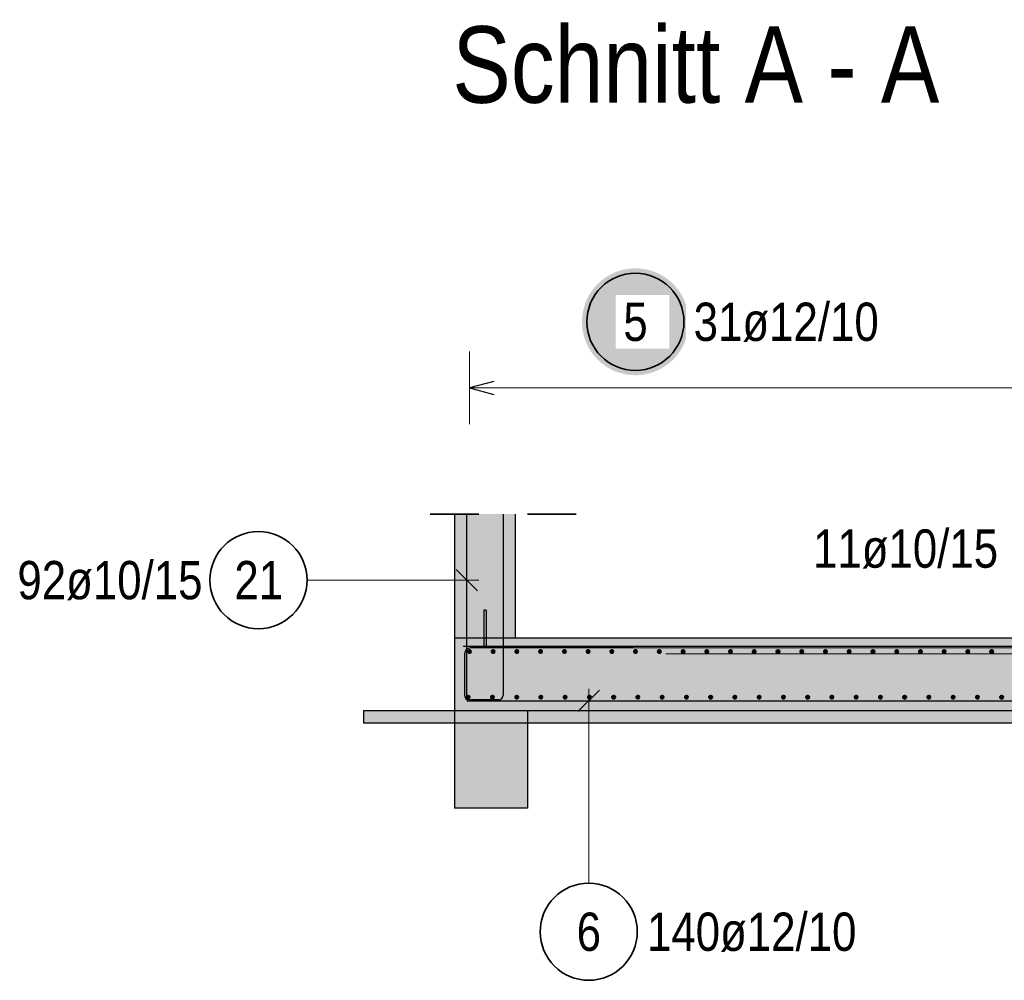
# Model space of a CAD drawing. Header units: millimetres. Extents: x -2.7 to 34.1, y -3.5 to 21.
# Tile 4 of 62: x 2.3 to 4.3, y 2.8 to 4.8. Entities that reach past the tile are written whole.
import ezdxf

# ---------------------------------------------------------------- set-up
doc = ezdxf.new("R2010")
doc.units = ezdxf.units.MM
doc.linetypes.add('HIDDEN', pattern=[0.375, 0.25, -0.125])
for name, color, linetype, lineweight in [('Achsen', 7, 'Continuous', 20), ('Nplo Bewehrung', 7, 'Continuous', 20), ('Schnittlinien', 7, 'Continuous', 20)]:
    doc.layers.add(name, color=color, linetype=linetype, lineweight=lineweight)
doc.styles.add('Arial Narrow', font='ARIALN.TTF')

msp = doc.modelspace()

# ---------------------------------------------------------------- hatches: boundary and pattern name
at = {"lineweight": 25, "true_color": 0xffffff}
msp.add_hatch(color=7, dxfattribs=at).paths.add_polyline_path([(3.690522, 4.13602), (3.690455, 4.139859), (3.690254, 4.143693), (3.68992, 4.147518), (3.689452, 4.151329), (3.688851, 4.155121), (3.688118, 4.15889), (3.687255, 4.162631), (3.686261, 4.16634), (3.685138, 4.170012), (3.683888, 4.173642), (3.682512, 4.177227), (3.681012, 4.180761), (3.67939, 4.184241), (3.677646, 4.187662), (3.675785, 4.19102), (3.673807, 4.194311), (3.671716, 4.197531), (3.669514, 4.200676), (3.667203, 4.203743), (3.664787, 4.206727), (3.662268, 4.209624), (3.65965, 4.212432), (3.656935, 4.215147), (3.654127, 4.217766), (3.651229, 4.220285), (3.648245, 4.222701), (3.645179, 4.225012), (3.642033, 4.227214), (3.638813, 4.229305), (3.635522, 4.231283), (3.632164, 4.233144), (3.628743, 4.234887), (3.625263, 4.23651), (3.621729, 4.23801), (3.618144, 4.239386), (3.614514, 4.240636), (3.610842, 4.241759), (3.607134, 4.242752), (3.603392, 4.243616), (3.599623, 4.244349), (3.595831, 4.244949), (3.59202, 4.245417), (3.588195, 4.245752), (3.584361, 4.245953), (3.580522, 4.24602), (3.576683, 4.245953), (3.572849, 4.245752), (3.569024, 4.245417), (3.565213, 4.244949), (3.561421, 4.244349), (3.557652, 4.243616), (3.553911, 4.242752), (3.550202, 4.241759), (3.54653, 4.240636), (3.5429, 4.239386), (3.539315, 4.23801), (3.535781, 4.23651), (3.532301, 4.234887), (3.52888, 4.233144), (3.525522, 4.231283), (3.522231, 4.229305), (3.519011, 4.227214), (3.515866, 4.225012), (3.512799, 4.222701), (3.509816, 4.220285), (3.506918, 4.217766), (3.50411, 4.215147), (3.501395, 4.212432), (3.498776, 4.209624), (3.496257, 4.206727), (3.493841, 4.203743), (3.49153, 4.200676), (3.489328, 4.197531), (3.487237, 4.194311), (3.485259, 4.19102), (3.483398, 4.187662), (3.481655, 4.184241), (3.480032, 4.180761), (3.478532, 4.177227), (3.477156, 4.173642), (3.475906, 4.170012), (3.474783, 4.16634), (3.47379, 4.162631), (3.472926, 4.15889), (3.472193, 4.155121), (3.471593, 4.151329), (3.471125, 4.147518), (3.47079, 4.143693), (3.470589, 4.139859), (3.470522, 4.13602), (3.470589, 4.132181), (3.47079, 4.128347), (3.471125, 4.124522), (3.471593, 4.120711), (3.472193, 4.116919), (3.472926, 4.11315), (3.47379, 4.109408), (3.474783, 4.1057), (3.475906, 4.102028), (3.477156, 4.098398), (3.478532, 4.094813), (3.480032, 4.091279), (3.481655, 4.087799), (3.483398, 4.084378), (3.485259, 4.08102), (3.487237, 4.077729), (3.489328, 4.074509), (3.49153, 4.071364), (3.493841, 4.068297), (3.496257, 4.065313), (3.498776, 4.062416), (3.501395, 4.059607), (3.50411, 4.056893), (3.506918, 4.054274), (3.509816, 4.051755), (3.512799, 4.049339), (3.515866, 4.047028), (3.519011, 4.044826), (3.522231, 4.042735), (3.525522, 4.040757), (3.52888, 4.038896), (3.532301, 4.037153), (3.535781, 4.03553), (3.539315, 4.03403), (3.5429, 4.032654), (3.54653, 4.031404), (3.550202, 4.030281), (3.553911, 4.029287), (3.557652, 4.028424), (3.561421, 4.027691), (3.565213, 4.02709), (3.569024, 4.026622), (3.572849, 4.026288), (3.576683, 4.026087), (3.580522, 4.02602), (3.584361, 4.026087), (3.588195, 4.026288), (3.59202, 4.026622), (3.595831, 4.02709), (3.599623, 4.027691), (3.603392, 4.028424), (3.607134, 4.029287), (3.610842, 4.030281), (3.614514, 4.031404), (3.618144, 4.032654), (3.621729, 4.03403), (3.625263, 4.03553), (3.628743, 4.037153), (3.632164, 4.038896), (3.635522, 4.040757), (3.638813, 4.042735), (3.642033, 4.044826), (3.645179, 4.047028), (3.648245, 4.049339), (3.651229, 4.051755), (3.654127, 4.054274), (3.656935, 4.056893), (3.65965, 4.059607), (3.662268, 4.062416), (3.664787, 4.065313), (3.667203, 4.068297), (3.669514, 4.071364), (3.671716, 4.074509), (3.673807, 4.077729), (3.675785, 4.08102), (3.677646, 4.084378), (3.67939, 4.087799), (3.681012, 4.091279), (3.682512, 4.094813), (3.683888, 4.098398), (3.685138, 4.102028), (3.686261, 4.1057), (3.687255, 4.109408), (3.688118, 4.11315), (3.688851, 4.116919), (3.689452, 4.120711), (3.68992, 4.124522), (3.690254, 4.128347)])
at = {"lineweight": 25, "true_color": 0xd7ffd7}
msp.add_hatch(color=254, dxfattribs=at).paths.add_polyline_path([(3.208194, 3.485023), (3.333194, 3.485023), (3.333194, 3.740023), (3.208194, 3.740023)])
at = {"lineweight": 13, "true_color": 0xff0000}
msp.add_hatch(color=1, dxfattribs=at).paths.add_polyline_path([(3.268194, 3.467522), (3.273194, 3.467522), (3.273194, 3.542522), (3.268194, 3.542522)])
at = {"lineweight": 25, "true_color": 0xcef2bf}
msp.add_hatch(color=254, dxfattribs=at).paths.add_polyline_path([(12.055694, 3.335022), (12.055694, 3.485022), (3.208188, 3.485022), (3.208188, 3.335021)])
at = {"lineweight": 13, "true_color": 0xeaffea}
msp.add_hatch(color=7, dxfattribs=at).paths.add_polyline_path([(11.743188, 3.310022), (11.743188, 3.335022), (3.020688, 3.335022), (3.020688, 3.310022)])
at = {"lineweight": 13, "true_color": 0xd7ffd7}
msp.add_hatch(color=254, dxfattribs=at).paths.add_polyline_path([(3.208188, 3.135021), (3.358188, 3.135022), (3.358188, 3.335022), (3.208188, 3.335021)])

# ---------------------------------------------------------------- linework, layer by layer
at = {"color": 5, "linetype": 'Continuous', "lineweight": 18, "ltscale": 2}
for p, q in [((3.238688, 4.075), (3.238688, 3.925)), ((3.238688, 4), (4.705372, 4)), ((2.9042, 3.60415), (3.258194, 3.60415))]:
    msp.add_line(p, q, dxfattribs=at)
at = {"color": 3, "linetype": 'Continuous', "lineweight": 25, "ltscale": 2}
for p, q in [((3.288688, 4.013397), (3.238688, 4)), ((3.238688, 4), (3.288688, 3.986603)), ((3.233194, 3.367523), (3.233194, 3.740023)), ((3.308194, 3.740023), (3.308194, 3.367523)), ((3.255292, 3.582053), (3.211097, 3.626247)), ((9.225694, 3.467522), (3.225694, 3.467523)), ((3.233188, 3.355522), (9.233188, 3.355522)), ((3.298194, 3.357523), (3.243194, 3.357523))]:
    msp.add_line(p, q, dxfattribs=at)
at = {"color": 2, "linetype": 'HIDDEN', "lineweight": 35, "ltscale": 0.25}
msp.add_line((3.458194, 3.740023), (3.083194, 3.740023), dxfattribs=at)
at = {"color": 2, "linetype": 'Continuous', "lineweight": 35, "ltscale": 2}
for centre in [(3.580522, 4.13602), (2.8042, 3.60415)]:
    msp.add_circle(centre, 0.1, dxfattribs=at)
at = {"color": 4, "linetype": 'Continuous', "lineweight": 50, "ltscale": 2}
for centre, radius in [((3.238688, 3.457022), 0.003), ((3.238688, 3.457022), 0.003), ((3.238688, 3.457022), 0.0027), ((3.238688, 3.457022), 0.0021), ((3.238688, 3.457022), 0.0015), ((3.238688, 3.457022), 0.0009), ((3.238688, 3.457022), 0.0003), ((3.287577, 3.457022), 0.003), ((3.287577, 3.457022), 0.003), ((3.287577, 3.457022), 0.0027), ((3.287577, 3.457022), 0.0021), ((3.287577, 3.457022), 0.0015), ((3.287577, 3.457022), 0.0009), ((3.287577, 3.457022), 0.0003), ((3.336467, 3.457022), 0.003), ((3.336467, 3.457022), 0.003), ((3.336467, 3.457022), 0.0027), ((3.336467, 3.457022), 0.0021), ((3.336467, 3.457022), 0.0015), ((3.336467, 3.457022), 0.0009), ((3.336467, 3.457022), 0.0003), ((3.385356, 3.457022), 0.003), ((3.385356, 3.457022), 0.003), ((3.385356, 3.457022), 0.0027), ((3.385356, 3.457022), 0.0021), ((3.385356, 3.457022), 0.0015), ((3.385356, 3.457022), 0.0009), ((3.385356, 3.457022), 0.0003), ((3.434246, 3.457022), 0.003), ((3.434246, 3.457022), 0.003), ((3.434246, 3.457022), 0.0027), ((3.434246, 3.457022), 0.0021), ((3.434246, 3.457022), 0.0015), ((3.434246, 3.457022), 0.0009), ((3.434246, 3.457022), 0.0003), ((3.483135, 3.457022), 0.003), ((3.483135, 3.457022), 0.003), ((3.483135, 3.457022), 0.0027), ((3.483135, 3.457022), 0.0021), ((3.483135, 3.457022), 0.0015), ((3.483135, 3.457022), 0.0009), ((3.483135, 3.457022), 0.0003), ((3.532025, 3.457022), 0.003), ((3.532025, 3.457022), 0.003), ((3.532025, 3.457022), 0.0027), ((3.532025, 3.457022), 0.0021), ((3.532025, 3.457022), 0.0015), ((3.532025, 3.457022), 0.0009), ((3.532025, 3.457022), 0.0003), ((3.580914, 3.457022), 0.003), ((3.580914, 3.457022), 0.003), ((3.580914, 3.457022), 0.0027), ((3.580914, 3.457022), 0.0021), ((3.580914, 3.457022), 0.0015), ((3.580914, 3.457022), 0.0009), ((3.580914, 3.457022), 0.0003), ((3.629804, 3.457022), 0.003), ((3.629804, 3.457022), 0.003), ((3.629804, 3.457022), 0.0027), ((3.629804, 3.457022), 0.0021), ((3.629804, 3.457022), 0.0015), ((3.629804, 3.457022), 0.0009), ((3.629804, 3.457022), 0.0003), ((3.678693, 3.457022), 0.003), ((3.678693, 3.457022), 0.003), ((3.678693, 3.457022), 0.0027), ((3.678693, 3.457022), 0.0021), ((3.678693, 3.457022), 0.0015), ((3.678693, 3.457022), 0.0009), ((3.678693, 3.457022), 0.0003), ((3.727582, 3.457022), 0.003), ((3.727582, 3.457022), 0.003), ((3.727582, 3.457022), 0.0027), ((3.727582, 3.457022), 0.0021), ((3.727582, 3.457022), 0.0015), ((3.727582, 3.457022), 0.0009), ((3.727582, 3.457022), 0.0003), ((3.776472, 3.457022), 0.003), ((3.776472, 3.457022), 0.003), ((3.776472, 3.457022), 0.0027), ((3.776472, 3.457022), 0.0021), ((3.776472, 3.457022), 0.0015), ((3.776472, 3.457022), 0.0009), ((3.776472, 3.457022), 0.0003), ((3.825361, 3.457022), 0.003), ((3.825361, 3.457022), 0.003), ((3.825361, 3.457022), 0.0027), ((3.825361, 3.457022), 0.0021), ((3.825361, 3.457022), 0.0015), ((3.825361, 3.457022), 0.0009), ((3.825361, 3.457022), 0.0003), ((3.874251, 3.457022), 0.003), ((3.874251, 3.457022), 0.003), ((3.874251, 3.457022), 0.0027), ((3.874251, 3.457022), 0.0021), ((3.874251, 3.457022), 0.0015), ((3.874251, 3.457022), 0.0009), ((3.874251, 3.457022), 0.0003), ((3.92314, 3.457022), 0.003), ((3.92314, 3.457022), 0.003), ((3.92314, 3.457022), 0.0027), ((3.92314, 3.457022), 0.0021), ((3.92314, 3.457022), 0.0015), ((3.92314, 3.457022), 0.0009), ((3.92314, 3.457022), 0.0003), ((3.97203, 3.457022), 0.003), ((3.97203, 3.457022), 0.003), ((3.97203, 3.457022), 0.0027), ((3.97203, 3.457022), 0.0021), ((3.97203, 3.457022), 0.0015), ((3.97203, 3.457022), 0.0009), ((3.97203, 3.457022), 0.0003), ((4.020919, 3.457022), 0.003), ((4.020919, 3.457022), 0.003), ((4.020919, 3.457022), 0.0027), ((4.020919, 3.457022), 0.0021), ((4.020919, 3.457022), 0.0015), ((4.020919, 3.457022), 0.0009), ((4.020919, 3.457022), 0.0003), ((4.069809, 3.457022), 0.003), ((4.069809, 3.457022), 0.003), ((4.069809, 3.457022), 0.0027), ((4.069809, 3.457022), 0.0021), ((4.069809, 3.457022), 0.0015), ((4.069809, 3.457022), 0.0009), ((4.069809, 3.457022), 0.0003), ((4.118698, 3.457022), 0.003), ((4.118698, 3.457022), 0.003), ((4.118698, 3.457022), 0.0027), ((4.118698, 3.457022), 0.0021), ((4.118698, 3.457022), 0.0015), ((4.118698, 3.457022), 0.0009), ((4.118698, 3.457022), 0.0003), ((4.167588, 3.457022), 0.003), ((4.167588, 3.457022), 0.003), ((4.167588, 3.457022), 0.0027), ((4.167588, 3.457022), 0.0021), ((4.167588, 3.457022), 0.0015), ((4.167588, 3.457022), 0.0009), ((4.167588, 3.457022), 0.0003), ((4.216477, 3.457022), 0.003), ((4.216477, 3.457022), 0.003), ((4.216477, 3.457022), 0.0027), ((4.216477, 3.457022), 0.0021), ((4.216477, 3.457022), 0.0015), ((4.216477, 3.457022), 0.0009), ((4.216477, 3.457022), 0.0003), ((4.265367, 3.457022), 0.003), ((4.265367, 3.457022), 0.003), ((4.265367, 3.457022), 0.0027), ((4.265367, 3.457022), 0.0021), ((4.265367, 3.457022), 0.0015), ((4.265367, 3.457022), 0.0009), ((4.265367, 3.457022), 0.0003), ((4.314256, 3.457022), 0.003), ((4.314256, 3.457022), 0.003), ((4.314256, 3.457022), 0.0027), ((4.314256, 3.457022), 0.0021), ((4.314256, 3.457022), 0.0015), ((4.314256, 3.457022), 0.0009), ((4.314256, 3.457022), 0.0003)]:
    msp.add_circle(centre, radius, dxfattribs=at)
at = {"color": 9, "linetype": 'Continuous', "lineweight": 0}
msp.add_circle((3.358188, 3.335021), 0.000555, dxfattribs=at)
at = {"color": 3, "linetype": 'Continuous', "lineweight": 25, "ltscale": 2}
for centre, start, end in [((3.243194, 3.367523), 180, 270), ((3.298194, 3.367523), 270, 0)]:
    msp.add_arc(centre, 0.01, start, end, dxfattribs=at)
at = {"layer": 'Achsen', "color": 3, "linetype": 'Continuous', "lineweight": 25, "ltscale": 2}
for p, q in [((3.228688, 3.452522), (3.228688, 3.367522)), ((3.575688, 3.464522), (3.240688, 3.464522)), ((3.506478, 3.377619), (3.462284, 3.333425)), ((3.240688, 3.355522), (3.575688, 3.355522))]:
    msp.add_line(p, q, dxfattribs=at)
at = {"layer": 'Achsen', "color": 5, "linetype": 'Continuous', "lineweight": 18, "ltscale": 2}
msp.add_line((3.484381, 2.980361), (3.484381, 3.380522), dxfattribs=at)
at = {"layer": 'Achsen', "color": 4, "linetype": 'Continuous', "lineweight": 50, "ltscale": 2}
for centre, radius in [((3.236188, 3.363022), 0.003), ((3.236188, 3.363022), 0.003), ((3.236188, 3.363022), 0.0027), ((3.236188, 3.363022), 0.0021), ((3.236188, 3.363022), 0.0015), ((3.236188, 3.363022), 0.0009), ((3.236188, 3.363022), 0.0003), ((3.286125, 3.363022), 0.003), ((3.286125, 3.363022), 0.003), ((3.286125, 3.363022), 0.0027), ((3.286125, 3.363022), 0.0021), ((3.286125, 3.363022), 0.0015), ((3.286125, 3.363022), 0.0009), ((3.286125, 3.363022), 0.0003), ((3.336063, 3.363022), 0.003), ((3.336063, 3.363022), 0.003), ((3.336063, 3.363022), 0.0027), ((3.336063, 3.363022), 0.0021), ((3.336063, 3.363022), 0.0015), ((3.336063, 3.363022), 0.0009), ((3.336063, 3.363022), 0.0003), ((3.386, 3.363022), 0.003), ((3.386, 3.363022), 0.003), ((3.386, 3.363022), 0.0027), ((3.386, 3.363022), 0.0021), ((3.386, 3.363022), 0.0015), ((3.386, 3.363022), 0.0009), ((3.386, 3.363022), 0.0003), ((3.435938, 3.363022), 0.003), ((3.435938, 3.363022), 0.003), ((3.435938, 3.363022), 0.0027), ((3.435938, 3.363022), 0.0021), ((3.435938, 3.363022), 0.0015), ((3.435938, 3.363022), 0.0009), ((3.435938, 3.363022), 0.0003), ((3.485875, 3.363022), 0.003), ((3.485875, 3.363022), 0.003), ((3.485875, 3.363022), 0.0027), ((3.485875, 3.363022), 0.0021), ((3.485875, 3.363022), 0.0015), ((3.485875, 3.363022), 0.0009), ((3.485875, 3.363022), 0.0003), ((3.535813, 3.363022), 0.003), ((3.535813, 3.363022), 0.003), ((3.535813, 3.363022), 0.0027), ((3.535813, 3.363022), 0.0021), ((3.535813, 3.363022), 0.0015), ((3.535813, 3.363022), 0.0009), ((3.535813, 3.363022), 0.0003), ((3.58575, 3.363022), 0.003), ((3.58575, 3.363022), 0.003), ((3.58575, 3.363022), 0.0027), ((3.58575, 3.363022), 0.0021), ((3.58575, 3.363022), 0.0015), ((3.58575, 3.363022), 0.0009), ((3.58575, 3.363022), 0.0003), ((3.635688, 3.363022), 0.003), ((3.635688, 3.363022), 0.003), ((3.635688, 3.363022), 0.0027), ((3.635688, 3.363022), 0.0021), ((3.635688, 3.363022), 0.0015), ((3.635688, 3.363022), 0.0009), ((3.635688, 3.363022), 0.0003), ((3.685625, 3.363022), 0.003), ((3.685625, 3.363022), 0.003), ((3.685625, 3.363022), 0.0027), ((3.685625, 3.363022), 0.0021), ((3.685625, 3.363022), 0.0015), ((3.685625, 3.363022), 0.0009), ((3.685625, 3.363022), 0.0003), ((3.735563, 3.363022), 0.003), ((3.735563, 3.363022), 0.003), ((3.735563, 3.363022), 0.0027), ((3.735563, 3.363022), 0.0021), ((3.735563, 3.363022), 0.0015), ((3.735563, 3.363022), 0.0009), ((3.735563, 3.363022), 0.0003), ((3.7855, 3.363022), 0.003), ((3.7855, 3.363022), 0.003), ((3.7855, 3.363022), 0.0027), ((3.7855, 3.363022), 0.0021), ((3.7855, 3.363022), 0.0015), ((3.7855, 3.363022), 0.0009), ((3.7855, 3.363022), 0.0003), ((3.835438, 3.363022), 0.003), ((3.835438, 3.363022), 0.003), ((3.835438, 3.363022), 0.0027), ((3.835438, 3.363022), 0.0021), ((3.835438, 3.363022), 0.0015), ((3.835438, 3.363022), 0.0009), ((3.835438, 3.363022), 0.0003), ((3.885375, 3.363022), 0.003), ((3.885375, 3.363022), 0.003), ((3.885375, 3.363022), 0.0027), ((3.885375, 3.363022), 0.0021), ((3.885375, 3.363022), 0.0015), ((3.885375, 3.363022), 0.0009), ((3.885375, 3.363022), 0.0003), ((3.935313, 3.363022), 0.003), ((3.935313, 3.363022), 0.003), ((3.935313, 3.363022), 0.0027), ((3.935313, 3.363022), 0.0021), ((3.935313, 3.363022), 0.0015), ((3.935313, 3.363022), 0.0009), ((3.935313, 3.363022), 0.0003), ((3.98525, 3.363022), 0.003), ((3.98525, 3.363022), 0.003), ((3.98525, 3.363022), 0.0027), ((3.98525, 3.363022), 0.0021), ((3.98525, 3.363022), 0.0015), ((3.98525, 3.363022), 0.0009), ((3.98525, 3.363022), 0.0003), ((4.035188, 3.363022), 0.003), ((4.035188, 3.363022), 0.003), ((4.035188, 3.363022), 0.0027), ((4.035188, 3.363022), 0.0021), ((4.035188, 3.363022), 0.0015), ((4.035188, 3.363022), 0.0009), ((4.035188, 3.363022), 0.0003), ((4.085125, 3.363022), 0.003), ((4.085125, 3.363022), 0.003), ((4.085125, 3.363022), 0.0027), ((4.085125, 3.363022), 0.0021), ((4.085125, 3.363022), 0.0015), ((4.085125, 3.363022), 0.0009), ((4.085125, 3.363022), 0.0003), ((4.135063, 3.363022), 0.003), ((4.135063, 3.363022), 0.003), ((4.135063, 3.363022), 0.0027), ((4.135063, 3.363022), 0.0021), ((4.135063, 3.363022), 0.0015), ((4.135063, 3.363022), 0.0009), ((4.135063, 3.363022), 0.0003), ((4.185, 3.363022), 0.003), ((4.185, 3.363022), 0.003), ((4.185, 3.363022), 0.0027), ((4.185, 3.363022), 0.0021), ((4.185, 3.363022), 0.0015), ((4.185, 3.363022), 0.0009), ((4.185, 3.363022), 0.0003), ((4.234938, 3.363022), 0.003), ((4.234938, 3.363022), 0.003), ((4.234938, 3.363022), 0.0027), ((4.234938, 3.363022), 0.0021), ((4.234938, 3.363022), 0.0015), ((4.234938, 3.363022), 0.0009), ((4.234938, 3.363022), 0.0003), ((4.284875, 3.363022), 0.003), ((4.284875, 3.363022), 0.003), ((4.284875, 3.363022), 0.0027), ((4.284875, 3.363022), 0.0021), ((4.284875, 3.363022), 0.0015), ((4.284875, 3.363022), 0.0009), ((4.284875, 3.363022), 0.0003), ((4.334813, 3.363022), 0.003), ((4.334813, 3.363022), 0.003), ((4.334813, 3.363022), 0.0027), ((4.334813, 3.363022), 0.0021), ((4.334813, 3.363022), 0.0015), ((4.334813, 3.363022), 0.0009), ((4.334813, 3.363022), 0.0003)]:
    msp.add_circle(centre, radius, dxfattribs=at)
at = {"layer": 'Achsen', "color": 2, "linetype": 'Continuous', "lineweight": 35, "ltscale": 2}
msp.add_circle((3.484381, 2.880361), 0.1, dxfattribs=at)
at = {"layer": 'Achsen', "color": 3, "linetype": 'Continuous', "lineweight": 25, "ltscale": 2}
for centre, start, end in [((3.240688, 3.452522), 90, 180), ((3.240688, 3.367522), 180, 270)]:
    msp.add_arc(centre, 0.012, start, end, dxfattribs=at)
at = {"layer": 'Nplo Bewehrung', "color": 9, "linetype": 'Continuous', "lineweight": 0, "ltscale": 2}
for p, q in [((3.383188, 3.464522), (4.678372, 3.464522)), ((3.643175, 3.452522), (4.993175, 3.452522))]:
    msp.add_line(p, q, dxfattribs=at)
at = {"layer": 'Schnittlinien', "color": 3, "linetype": 'Continuous', "lineweight": 25}
for p, q in [((3.208194, 3.740023), (3.208194, 3.485023)), ((3.333194, 3.740023), (3.333194, 3.485023)), ((3.273194, 3.542522), (3.268194, 3.542522)), ((3.268194, 3.542522), (3.268194, 3.467522)), ((3.273194, 3.542522), (3.273194, 3.467522)), ((12.055694, 3.485022), (3.208188, 3.485022)), ((3.208194, 3.485023), (3.208194, 3.335022)), ((3.273194, 3.467522), (3.268194, 3.467522)), ((3.020688, 3.335022), (3.020688, 3.310022)), ((3.208188, 3.335021), (3.020688, 3.335021)), ((11.743188, 3.335021), (3.208188, 3.335021)), ((3.208194, 3.335022), (3.208194, 3.135022)), ((3.358188, 3.335022), (3.358188, 3.135022)), ((11.743188, 3.310022), (3.020688, 3.310022)), ((3.358188, 3.135021), (3.208188, 3.135021))]:
    msp.add_line(p, q, dxfattribs=at)

# ---------------------------------------------------------------- texts
at = {"color": 2, "lineweight": 35, "insert": (3.700522, 4.175395), "char_height": 0.07875, "attachment_point": 1, "line_spacing_factor": 0.9, "style": 'Arial Narrow', "bg_fill": 3, "box_fill_scale": 1.2, "bg_fill_color": 256, "bg_fill_true_color": 13158600, "bg_fill_transparency": 0}
msp.add_mtext('31ø12/10', dxfattribs=at)
at = {"color": 2, "lineweight": 35, "char_height": 0.07875, "attachment_point": 1, "line_spacing_factor": 0.9, "style": 'Arial Narrow'}
for s, insert in [('11ø10/15', (3.94631, 3.708574)), ('92ø10/15', (2.307775, 3.643525)), ('21', (2.754587, 3.643525))]:
    msp.add_mtext(s, dxfattribs=dict(at, insert=insert))
at = {"layer": 'Achsen', "color": 1, "lineweight": 70, "style": 'Arial Narrow'}
msp.add_text('Schnitt A - A   M. 1:25', height=0.1575, dxfattribs=at).set_placement((3.203662, 4.586905))
at = {"layer": 'Achsen', "color": 2, "lineweight": 35, "char_height": 0.07875, "attachment_point": 1, "line_spacing_factor": 0.9, "style": 'Arial Narrow'}
for s, insert in [('6', (3.459574, 2.919736)), ('140ø12/10', (3.604381, 2.919736))]:
    msp.add_mtext(s, dxfattribs=dict(at, insert=insert))

# ---------------------------------------------------------------- next in the draw order: texts
at = {"color": 2, "lineweight": 35, "insert": (3.555716, 4.175395), "char_height": 0.07875, "attachment_point": 1, "line_spacing_factor": 0.9, "style": 'Arial Narrow', "bg_fill": 3, "box_fill_scale": 1.2, "bg_fill_color": 256, "bg_fill_true_color": 13158600, "bg_fill_transparency": 0}
msp.add_mtext('5', dxfattribs=at)

doc.saveas('drawing.dxf')
